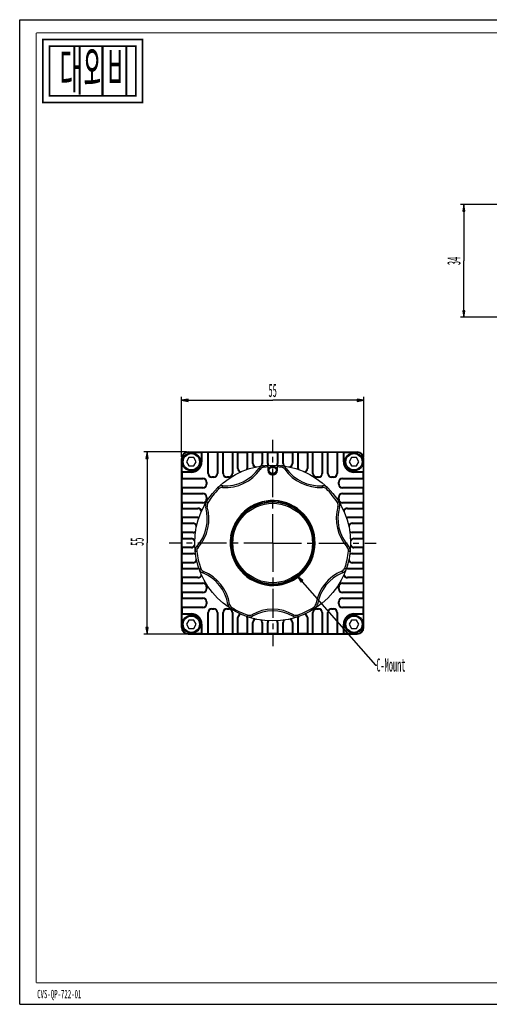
# Model space of a CAD drawing. Header units: millimetres. Extents: x 0 to 420, y 0 to 297.
# Tile 1 of 20: x 0 to 141, y 0 to 297. Entities that reach past the tile are written whole.
import ezdxf

# ---------------------------------------------------------------- set-up
doc = ezdxf.new("R2010")
doc.units = ezdxf.units.MM
doc.header["$LTSCALE"] = 23.1
doc.linetypes.add('CENTER', pattern=[0.6, 0.375, -0.075, 0.075, -0.075])
doc.linetypes.add('HIDDEN', pattern=[0.2, 0.1, -0.1])
doc.layers.get('0').update_dxf_attribs({"linetype": 'CONTINUOUS'})
doc.layers.add('02___PRT_ALL_AXES', color=7, linetype='CONTINUOUS')
doc.layers.add('DEFAULT_2', color=8, linetype='HIDDEN')
doc.styles.get("Standard").update_dxf_attribs({"font": 'txt', "width": 0.4})
doc.styles.add('TEXTSTYLE_3', font='txt', dxfattribs={"width": 0.5})
doc.dimstyles.new('DIMSTYLE_1', dxfattribs={"dimtxt": 4, "dimasz": 2, "dimexe": 1, "dimexo": 0.5, "dimgap": 1, "dimtad": 1, "dimdsep": 46, "dimtxsty": 'Standard', "dimblk": 'CLOSED', "dimblk1": 'CLOSED', "dimblk2": 'CLOSED', "dimcen": 0.09, "dimazin": 2, "dimtfac": 1, "dimtofl": 0, "dimtmove": 0, "dimatfit": 3, "dimldrblk": 'CLOSED', "dimfxl": 1, "dimtolj": 1, "dimarcsym": 0})
doc.dimstyles.get("Standard").update_dxf_attribs({"dimtxt": 2, "dimasz": 2, "dimexe": 1, "dimexo": 0.5, "dimtad": 1, "dimdsep": 46, "dimtxsty": 'Standard', "dimblk": 'CLOSED', "dimblk1": 'CLOSED', "dimblk2": 'CLOSED', "dimcen": 0.09, "dimazin": 2, "dimtp": 0.01, "dimtm": 0.01, "dimtfac": 1, "dimtofl": 0, "dimtmove": 0, "dimatfit": 3, "dimldrblk": 'CLOSED', "dimfxl": 1, "dimtolj": 1, "dimarcsym": 0})

# ---------------------------------------------------------------- blocks, each defined once
blk = doc.blocks.new('_CLOSED')
at = {"color": 0, "linetype": 'ByBlock'}
for p, q in [((0, 0), (-1, 0.1675)), ((-1, 0.1675), (-1, -0.1675)), ((-1, -0.1675), (0, 0)), ((-1, 0), (0, 0))]:
    blk.add_line(p, q, dxfattribs=at)
blk = doc.blocks.new('*D1')
at = {"color": 2, "linetype": 'Continuous', "transparency": 16777216}
for p, q in [((50.21, 166.65), (37.36, 166.65)), ((38.36, 166.65), (38.36, 139.15)), ((38.36, 111.65), (38.36, 139.15)), ((50.21, 111.65), (37.36, 111.65))]:
    blk.add_line(p, q, dxfattribs=at)
at = {"color": 2, "linetype": 'Continuous', "transparency": 16777216, "xscale": 2, "yscale": 2, "zscale": 2}
for p, rotation in [((38.36, 166.65), 90), ((38.36, 111.65), 270)]:
    blk.add_blockref('_CLOSED', p, dxfattribs=dict(at, rotation=rotation))
at = {"color": 2, "linetype": 'Continuous', "transparency": 16777216, "insert": (33.36, 139.53), "char_height": 4, "width": 3.2, "attachment_point": 2, "rotation": 90, "line_spacing_factor": 0.9}
blk.add_mtext('55', dxfattribs=at)
blk = doc.blocks.new('*D2')
at = {"color": 2, "linetype": 'Continuous', "transparency": 16777216}
for p, q in [((48.71, 165.15), (48.71, 183.19)), ((48.71, 182.19), (76.21, 182.19)), ((103.71, 182.19), (76.21, 182.19)), ((103.71, 165.15), (103.71, 183.19))]:
    blk.add_line(p, q, dxfattribs=at)
at = {"color": 2, "linetype": 'Continuous', "transparency": 16777216, "xscale": 2, "yscale": 2, "zscale": 2, "rotation": 180}
blk.add_blockref('_CLOSED', (48.71, 182.19), dxfattribs=at)
at = {"color": 2, "linetype": 'Continuous', "transparency": 16777216, "xscale": 2, "yscale": 2, "zscale": 2}
blk.add_blockref('_CLOSED', (103.71, 182.19), dxfattribs=at)
at = {"color": 2, "linetype": 'Continuous', "transparency": 16777216, "insert": (76.21, 187.19), "char_height": 4, "width": 3.2, "attachment_point": 2, "line_spacing_factor": 0.9}
blk.add_mtext('55', dxfattribs=at)
blk = doc.blocks.new('*D6')
at = {"color": 2, "linetype": 'Continuous', "transparency": 16777216}
for p, q in [((157.18, 241.23), (132.8, 241.23)), ((133.8, 241.23), (133.8, 224.23)), ((133.8, 207.23), (133.8, 224.23)), ((157.18, 207.23), (132.8, 207.23))]:
    blk.add_line(p, q, dxfattribs=at)
at = {"color": 2, "linetype": 'Continuous', "transparency": 16777216, "xscale": 2, "yscale": 2, "zscale": 2}
for p, rotation in [((133.8, 241.23), 90), ((133.8, 207.23), 270)]:
    blk.add_blockref('_CLOSED', p, dxfattribs=dict(at, rotation=rotation))
at = {"color": 2, "linetype": 'Continuous', "transparency": 16777216, "insert": (128.8, 224.23), "char_height": 4, "width": 3.2, "attachment_point": 2, "rotation": 90, "line_spacing_factor": 0.9}
blk.add_mtext('34', dxfattribs=at)

msp = doc.modelspace()

# ---------------------------------------------------------------- linework, layer by layer
at = {"color": 7, "linetype": 'Continuous'}
for p, q in [((0, 0), (0, 297)), ((0, 297), (420, 297)), ((50.71, 166.646), (101.71, 166.646)), ((50.71, 166.446), (54.71, 166.446)), ((54.71, 166.446), (54.91, 166.646)), ((54.71, 166.446), (54.71, 163.646)), ((54.91, 166.446), (54.81, 166.546)), ((54.91, 166.446), (54.91, 163.646)), ((56.66, 166.446), (54.91, 166.446)), ((56.86, 166.446), (56.66, 166.646)), ((56.76, 166.546), (56.66, 166.446)), ((56.66, 160.146), (56.66, 166.446)), ((56.86, 160.146), (56.86, 166.446)), ((59.46, 166.446), (56.86, 166.446)), ((59.46, 166.446), (59.66, 166.646)), ((59.46, 166.446), (59.46, 160.146)), ((59.66, 166.446), (59.56, 166.546)), ((59.66, 166.446), (59.66, 160.146)), ((61.16, 166.446), (59.66, 166.446)), ((61.36, 166.446), (61.16, 166.646)), ((61.26, 166.546), (61.16, 166.446)), ((61.16, 160.146), (61.16, 166.446)), ((61.36, 160.146), (61.36, 166.446)), ((63.96, 166.446), (61.36, 166.446)), ((63.96, 166.446), (64.16, 166.646)), ((63.96, 166.446), (63.96, 160.146)), ((64.16, 166.446), (64.06, 166.546)), ((64.16, 166.446), (64.16, 160.146)), ((65.66, 166.446), (64.16, 166.446)), ((65.86, 166.446), (65.66, 166.646)), ((65.76, 166.546), (65.66, 166.446)), ((65.66, 161.646), (65.66, 166.446)), ((65.86, 161.646), (65.86, 166.446)), ((65.86, 166.446), (68.46, 166.446)), ((68.46, 166.446), (68.66, 166.646)), ((68.46, 166.446), (68.46, 161.646)), ((68.66, 166.446), (68.56, 166.546)), ((68.66, 166.446), (68.66, 161.646)), ((70.16, 166.446), (68.66, 166.446)), ((70.36, 166.446), (70.16, 166.646)), ((70.26, 166.546), (70.16, 166.446)), ((70.16, 163.146), (70.16, 166.446)), ((70.36, 163.146), (70.36, 166.446)), ((70.36, 166.446), (72.96, 166.446)), ((72.96, 166.446), (73.16, 166.646)), ((72.96, 166.446), (72.96, 163.146)), ((73.16, 166.446), (73.06, 166.546)), ((73.16, 166.446), (73.16, 163.146)), ((74.66, 166.446), (73.16, 166.446)), ((74.86, 166.446), (74.66, 166.646)), ((74.76, 166.546), (74.66, 166.446)), ((74.66, 163.146), (74.66, 166.446)), ((74.86, 163.146), (74.86, 166.446)), ((74.86, 166.446), (77.56, 166.446)), ((77.56, 166.446), (77.76, 166.646)), ((77.56, 166.446), (77.56, 163.146)), ((77.76, 166.446), (77.66, 166.546)), ((77.76, 166.446), (77.76, 163.146)), ((79.26, 166.446), (77.76, 166.446)), ((79.46, 166.446), (79.26, 166.646)), ((79.36, 166.546), (79.26, 166.446)), ((79.26, 163.146), (79.26, 166.446)), ((79.46, 163.146), (79.46, 166.446)), ((79.46, 166.446), (82.06, 166.446)), ((82.06, 166.446), (82.26, 166.646)), ((82.06, 166.446), (82.06, 163.146)), ((82.26, 166.446), (82.16, 166.546)), ((82.26, 166.446), (82.26, 163.146)), ((83.76, 166.446), (82.26, 166.446)), ((83.96, 166.446), (83.76, 166.646)), ((83.86, 166.546), (83.76, 166.446)), ((83.76, 161.646), (83.76, 166.446)), ((83.96, 161.646), (83.96, 166.446)), ((83.96, 166.446), (86.56, 166.446)), ((86.56, 166.446), (86.76, 166.646)), ((86.56, 166.446), (86.56, 161.646)), ((86.76, 166.446), (86.66, 166.546)), ((86.76, 166.446), (86.76, 161.646)), ((88.26, 166.446), (86.76, 166.446)), ((88.46, 166.446), (88.26, 166.646)), ((88.36, 166.546), (88.26, 166.446)), ((88.26, 160.146), (88.26, 166.446)), ((88.46, 160.146), (88.46, 166.446)), ((91.06, 166.446), (88.46, 166.446)), ((91.06, 166.446), (91.26, 166.646)), ((91.06, 166.446), (91.06, 160.146)), ((91.26, 166.446), (91.16, 166.546)), ((91.26, 166.446), (91.26, 160.146)), ((92.76, 166.446), (91.26, 166.446)), ((92.96, 166.446), (92.76, 166.646)), ((92.86, 166.546), (92.76, 166.446)), ((92.76, 160.146), (92.76, 166.446)), ((92.96, 160.146), (92.96, 166.446)), ((95.56, 166.446), (92.96, 166.446)), ((95.56, 166.446), (95.76, 166.646)), ((95.56, 166.446), (95.56, 160.146)), ((95.76, 166.446), (95.66, 166.546)), ((95.76, 166.446), (95.76, 160.146)), ((97.51, 166.446), (95.76, 166.446)), ((97.71, 166.446), (97.51, 166.646)), ((97.61, 166.546), (97.51, 166.446)), ((97.51, 163.646), (97.51, 166.446)), ((97.71, 163.646), (97.71, 166.446)), ((97.71, 166.446), (101.71, 166.446)), ((48.71, 113.646), (48.71, 164.646)), ((48.91, 160.646), (48.91, 164.646)), ((103.51, 164.646), (103.51, 160.646)), ((103.71, 113.646), (103.71, 164.646)), ((48.71, 160.446), (48.91, 160.646)), ((48.81, 160.546), (48.91, 160.446)), ((51.71, 160.646), (48.91, 160.646)), ((48.91, 160.446), (48.91, 158.696)), ((51.71, 160.446), (48.91, 160.446)), ((74.71, 162.598), (74.71, 161.146)), ((76.56, 161.946), (75.86, 161.946)), ((76.368, 162.146), (76.052, 162.146)), ((77.71, 161.146), (77.71, 162.598)), ((103.51, 160.646), (100.71, 160.646)), ((103.51, 160.446), (100.71, 160.446)), ((103.51, 160.646), (103.71, 160.446)), ((103.51, 160.446), (103.61, 160.546)), ((103.51, 158.696), (103.51, 160.446)), ((48.91, 158.496), (48.71, 158.696)), ((48.91, 158.696), (48.81, 158.596)), ((48.91, 158.696), (55.21, 158.696)), ((48.91, 155.896), (48.91, 158.496)), ((48.91, 158.496), (55.21, 158.496)), ((56.21, 157.496), (56.21, 156.896)), ((56.41, 157.496), (56.41, 156.896)), ((58.46, 159.146), (57.86, 159.146)), ((58.46, 158.946), (57.86, 158.946)), ((62.96, 159.146), (62.36, 159.146)), ((62.96, 158.946), (62.36, 158.946)), ((90.06, 159.146), (89.46, 159.146)), ((90.06, 158.946), (89.46, 158.946)), ((94.56, 159.146), (93.96, 159.146)), ((94.56, 158.946), (93.96, 158.946)), ((96.01, 156.896), (96.01, 157.496)), ((96.21, 156.896), (96.21, 157.496)), ((97.21, 158.696), (103.51, 158.696)), ((97.21, 158.496), (103.51, 158.496)), ((103.51, 158.496), (103.71, 158.696)), ((103.61, 158.596), (103.51, 158.696)), ((103.51, 158.496), (103.51, 155.896)), ((48.71, 155.696), (48.91, 155.896)), ((48.81, 155.796), (48.91, 155.696)), ((55.21, 155.896), (48.91, 155.896)), ((48.91, 155.696), (48.91, 154.196)), ((55.21, 155.696), (48.91, 155.696)), ((103.51, 155.896), (97.21, 155.896)), ((103.51, 155.696), (97.21, 155.696)), ((103.51, 155.896), (103.71, 155.696)), ((103.51, 155.696), (103.61, 155.796)), ((103.51, 154.196), (103.51, 155.696)), ((48.91, 153.996), (48.71, 154.196)), ((48.91, 154.196), (48.81, 154.096)), ((48.91, 154.196), (55.21, 154.196)), ((48.91, 151.396), (48.91, 153.996)), ((48.91, 153.996), (55.21, 153.996)), ((56.21, 152.996), (56.21, 152.396)), ((56.41, 152.996), (56.41, 152.396)), ((96.01, 152.396), (96.01, 152.996)), ((96.21, 152.396), (96.21, 152.996)), ((97.21, 154.196), (103.51, 154.196)), ((97.21, 153.996), (103.51, 153.996)), ((103.51, 153.996), (103.71, 154.196)), ((103.61, 154.096), (103.51, 154.196)), ((103.51, 153.996), (103.51, 151.396)), ((48.71, 151.196), (48.91, 151.396)), ((48.91, 149.496), (48.71, 149.696)), ((48.81, 151.296), (48.91, 151.196)), ((48.91, 149.696), (48.81, 149.596)), ((55.21, 151.396), (48.91, 151.396)), ((48.91, 151.196), (48.91, 149.696)), ((55.21, 151.196), (48.91, 151.196)), ((48.91, 149.696), (53.71, 149.696)), ((48.91, 146.896), (48.91, 149.496)), ((48.91, 149.496), (53.71, 149.496)), ((76.598, 151.465), (76.585, 151.465)), ((76.667, 151.457), (76.647, 151.459)), ((76.667, 151.463), (76.648, 151.464)), ((78.452, 151.274), (78.406, 151.279)), ((78.453, 151.278), (78.407, 151.286)), ((78.97, 151.145), (78.881, 151.168)), ((78.933, 151.182), (78.886, 151.192)), ((78.976, 151.173), (78.933, 151.182)), ((103.51, 151.396), (97.21, 151.396)), ((103.51, 151.196), (97.21, 151.196)), ((98.71, 149.696), (103.51, 149.696)), ((98.71, 149.496), (103.51, 149.496)), ((103.51, 151.396), (103.71, 151.196)), ((103.51, 151.196), (103.61, 151.296)), ((103.51, 149.696), (103.51, 151.196)), ((103.51, 149.496), (103.71, 149.696)), ((103.61, 149.596), (103.51, 149.696)), ((103.51, 149.496), (103.51, 146.896)), ((48.71, 146.696), (48.91, 146.896)), ((48.81, 146.796), (48.91, 146.696)), ((53.71, 146.896), (48.91, 146.896)), ((48.91, 146.696), (48.91, 145.196)), ((53.71, 146.696), (48.91, 146.696)), ((103.51, 146.896), (98.71, 146.896)), ((103.51, 146.696), (98.71, 146.696)), ((103.51, 146.896), (103.71, 146.696)), ((103.51, 146.696), (103.61, 146.796)), ((103.51, 145.196), (103.51, 146.696)), ((48.91, 144.996), (48.71, 145.196)), ((48.91, 145.196), (48.81, 145.096)), ((48.91, 145.196), (52.21, 145.196)), ((48.91, 142.396), (48.91, 144.996)), ((48.91, 144.996), (52.21, 144.996)), ((100.21, 145.196), (103.51, 145.196)), ((100.21, 144.996), (103.51, 144.996)), ((103.51, 144.996), (103.71, 145.196)), ((103.61, 145.096), (103.51, 145.196)), ((103.51, 144.996), (103.51, 142.396)), ((48.71, 142.196), (48.91, 142.396)), ((48.91, 140.396), (48.71, 140.596)), ((48.81, 142.296), (48.91, 142.196)), ((48.91, 140.596), (48.81, 140.496)), ((52.21, 142.396), (48.91, 142.396)), ((48.91, 142.196), (48.91, 140.596)), ((52.21, 142.196), (48.91, 142.196)), ((48.91, 140.596), (51.71, 140.596)), ((48.91, 137.896), (48.91, 140.396)), ((48.91, 140.396), (51.71, 140.396)), ((103.51, 142.396), (100.21, 142.396)), ((103.51, 142.196), (100.21, 142.196)), ((100.71, 140.596), (103.51, 140.596)), ((100.71, 140.396), (103.51, 140.396)), ((103.51, 142.396), (103.71, 142.196)), ((103.51, 142.196), (103.61, 142.296)), ((103.51, 140.596), (103.51, 142.196)), ((103.51, 140.396), (103.71, 140.596)), ((103.61, 140.496), (103.51, 140.596)), ((103.51, 140.396), (103.51, 137.896)), ((48.71, 137.696), (48.91, 137.896)), ((48.81, 137.796), (48.91, 137.696)), ((51.71, 137.896), (48.91, 137.896)), ((48.91, 137.696), (48.91, 136.096)), ((51.71, 137.696), (48.91, 137.696)), ((103.51, 137.896), (100.71, 137.896)), ((103.51, 137.696), (100.71, 137.696)), ((103.51, 137.896), (103.71, 137.696)), ((103.51, 137.696), (103.61, 137.796)), ((103.51, 136.096), (103.51, 137.696)), ((48.91, 135.896), (48.71, 136.096)), ((48.91, 136.096), (48.81, 135.996)), ((48.91, 136.096), (52.21, 136.096)), ((48.91, 133.296), (48.91, 135.896)), ((48.91, 135.896), (52.21, 135.896)), ((100.21, 136.096), (103.51, 136.096)), ((100.21, 135.896), (103.51, 135.896)), ((103.61, 135.996), (103.51, 136.096)), ((103.51, 135.896), (103.71, 136.096)), ((103.51, 135.896), (103.51, 133.296)), ((48.71, 133.096), (48.91, 133.296)), ((48.91, 131.396), (48.71, 131.596)), ((48.81, 133.196), (48.91, 133.096)), ((48.91, 131.596), (48.81, 131.496)), ((52.21, 133.296), (48.91, 133.296)), ((48.91, 133.096), (48.91, 131.596)), ((52.21, 133.096), (48.91, 133.096)), ((48.91, 131.596), (53.71, 131.596)), ((48.91, 128.796), (48.91, 131.396)), ((48.91, 131.396), (53.71, 131.396)), ((98.71, 131.596), (103.51, 131.596)), ((98.71, 131.396), (103.51, 131.396)), ((103.51, 133.296), (100.21, 133.296)), ((103.51, 133.096), (100.21, 133.096)), ((103.51, 133.296), (103.71, 133.096)), ((103.51, 133.096), (103.61, 133.196)), ((103.51, 131.596), (103.51, 133.096)), ((103.61, 131.496), (103.51, 131.596)), ((103.51, 131.396), (103.71, 131.596)), ((103.51, 131.396), (103.51, 128.796)), ((48.71, 128.596), (48.91, 128.796)), ((48.81, 128.696), (48.91, 128.596)), ((53.71, 128.796), (48.91, 128.796)), ((48.91, 128.596), (48.91, 127.096)), ((53.71, 128.596), (48.91, 128.596)), ((71.115, 127.733), (71.126, 127.727)), ((71.115, 127.732), (71.126, 127.727)), ((103.51, 128.796), (98.71, 128.796)), ((103.51, 128.596), (98.71, 128.596)), ((103.51, 128.796), (103.71, 128.596)), ((103.51, 128.596), (103.61, 128.696)), ((103.51, 127.096), (103.51, 128.596)), ((48.91, 126.896), (48.71, 127.096)), ((48.91, 127.096), (48.81, 126.996)), ((48.91, 127.096), (55.21, 127.096)), ((48.91, 124.296), (48.91, 126.896)), ((48.91, 126.896), (55.21, 126.896)), ((56.21, 125.896), (56.21, 125.296)), ((56.41, 125.896), (56.41, 125.296)), ((79.019, 127.158), (79.061, 127.166)), ((79.021, 127.15), (79.062, 127.159)), ((79.428, 127.253), (79.475, 127.266)), ((79.431, 127.245), (79.477, 127.256)), ((79.542, 127.285), (79.566, 127.292)), ((79.545, 127.274), (79.57, 127.28)), ((96.01, 125.296), (96.01, 125.896)), ((96.21, 125.296), (96.21, 125.896)), ((97.21, 127.096), (103.51, 127.096)), ((97.21, 126.896), (103.51, 126.896)), ((103.61, 126.996), (103.51, 127.096)), ((103.51, 126.896), (103.71, 127.096)), ((103.51, 126.896), (103.51, 124.296)), ((48.71, 124.096), (48.91, 124.296)), ((48.91, 122.396), (48.71, 122.596)), ((48.81, 124.196), (48.91, 124.096)), ((48.91, 122.596), (48.81, 122.496)), ((55.21, 124.296), (48.91, 124.296)), ((48.91, 124.096), (48.91, 122.596)), ((55.21, 124.096), (48.91, 124.096)), ((48.91, 122.596), (55.21, 122.596)), ((48.91, 119.796), (48.91, 122.396)), ((48.91, 122.396), (55.21, 122.396)), ((103.51, 124.296), (97.21, 124.296)), ((103.51, 124.096), (97.21, 124.096)), ((97.21, 122.596), (103.51, 122.596)), ((97.21, 122.396), (103.51, 122.396)), ((103.51, 124.296), (103.71, 124.096)), ((103.51, 124.096), (103.61, 124.196)), ((103.51, 122.596), (103.51, 124.096)), ((103.61, 122.496), (103.51, 122.596)), ((103.51, 122.396), (103.71, 122.596)), ((103.51, 122.396), (103.51, 119.796)), ((48.71, 119.596), (48.91, 119.796)), ((48.81, 119.696), (48.91, 119.596)), ((55.21, 119.796), (48.91, 119.796)), ((48.91, 119.596), (48.91, 117.846)), ((55.21, 119.596), (48.91, 119.596)), ((56.21, 121.396), (56.21, 120.796)), ((56.41, 121.396), (56.41, 120.796)), ((57.86, 119.346), (58.46, 119.346)), ((57.86, 119.146), (58.46, 119.146)), ((62.36, 119.346), (62.96, 119.346)), ((62.36, 119.146), (62.96, 119.146)), ((89.46, 119.346), (90.06, 119.346)), ((89.46, 119.146), (90.06, 119.146)), ((93.96, 119.346), (94.56, 119.346)), ((93.96, 119.146), (94.56, 119.146)), ((96.01, 120.796), (96.01, 121.396)), ((96.21, 120.796), (96.21, 121.396)), ((103.51, 119.796), (97.21, 119.796)), ((103.51, 119.596), (97.21, 119.596)), ((103.51, 119.796), (103.71, 119.596)), ((103.51, 119.596), (103.61, 119.696)), ((103.51, 117.846), (103.51, 119.596)), ((48.91, 117.646), (48.71, 117.846)), ((48.91, 117.846), (48.81, 117.746)), ((48.91, 117.846), (51.71, 117.846)), ((48.91, 113.646), (48.91, 117.646)), ((48.91, 117.646), (51.71, 117.646)), ((56.66, 111.846), (56.66, 118.146)), ((56.86, 111.846), (56.86, 118.146)), ((59.46, 118.146), (59.46, 111.846)), ((59.66, 118.146), (59.66, 111.846)), ((61.16, 111.846), (61.16, 118.146)), ((61.36, 111.846), (61.36, 118.146)), ((63.96, 118.146), (63.96, 111.846)), ((64.16, 118.146), (64.16, 111.846)), ((65.66, 111.846), (65.66, 116.646)), ((65.86, 111.846), (65.86, 116.646)), ((68.46, 116.646), (68.46, 111.846)), ((68.66, 116.646), (68.66, 111.846)), ((83.76, 111.846), (83.76, 116.646)), ((83.96, 111.846), (83.96, 116.646)), ((86.56, 116.646), (86.56, 111.846)), ((86.76, 116.646), (86.76, 111.846)), ((88.26, 111.846), (88.26, 118.146)), ((88.46, 111.846), (88.46, 118.146)), ((91.06, 118.146), (91.06, 111.846)), ((91.26, 118.146), (91.26, 111.846)), ((92.76, 111.846), (92.76, 118.146)), ((92.96, 111.846), (92.96, 118.146)), ((95.56, 118.146), (95.56, 111.846)), ((95.76, 118.146), (95.76, 111.846)), ((100.71, 117.846), (103.51, 117.846)), ((100.71, 117.646), (103.51, 117.646)), ((103.61, 117.746), (103.51, 117.846)), ((103.51, 117.646), (103.71, 117.846)), ((103.51, 117.646), (103.51, 113.646)), ((54.71, 114.646), (54.71, 111.846)), ((54.91, 114.646), (54.91, 111.846)), ((70.16, 111.846), (70.16, 115.146)), ((70.36, 111.846), (70.36, 115.146)), ((72.96, 115.146), (72.96, 111.846)), ((73.16, 115.146), (73.16, 111.846)), ((74.66, 111.846), (74.66, 115.146)), ((74.86, 111.846), (74.86, 115.146)), ((77.56, 115.146), (77.56, 111.846)), ((77.76, 115.146), (77.76, 111.846)), ((79.26, 111.846), (79.26, 115.146)), ((79.46, 111.846), (79.46, 115.146)), ((82.06, 115.146), (82.06, 111.846)), ((82.26, 115.146), (82.26, 111.846)), ((97.51, 111.846), (97.51, 114.646)), ((97.71, 111.846), (97.71, 114.646)), ((54.71, 111.846), (50.71, 111.846)), ((50.71, 111.646), (101.71, 111.646)), ((54.91, 111.646), (54.71, 111.846)), ((54.81, 111.746), (54.91, 111.846)), ((54.91, 111.846), (56.66, 111.846)), ((56.76, 111.746), (56.66, 111.846)), ((56.86, 111.846), (56.66, 111.646)), ((56.86, 111.846), (59.46, 111.846)), ((59.66, 111.646), (59.46, 111.846)), ((59.56, 111.746), (59.66, 111.846)), ((59.66, 111.846), (61.16, 111.846)), ((61.26, 111.746), (61.16, 111.846)), ((61.36, 111.846), (61.16, 111.646)), ((61.36, 111.846), (63.96, 111.846)), ((64.16, 111.646), (63.96, 111.846)), ((64.06, 111.746), (64.16, 111.846)), ((64.16, 111.846), (65.66, 111.846)), ((65.76, 111.746), (65.66, 111.846)), ((65.86, 111.846), (65.66, 111.646)), ((68.46, 111.846), (65.86, 111.846)), ((68.66, 111.646), (68.46, 111.846)), ((68.56, 111.746), (68.66, 111.846)), ((68.66, 111.846), (70.16, 111.846)), ((70.26, 111.746), (70.16, 111.846)), ((70.36, 111.846), (70.16, 111.646)), ((72.96, 111.846), (70.36, 111.846)), ((73.16, 111.646), (72.96, 111.846)), ((73.06, 111.746), (73.16, 111.846)), ((73.16, 111.846), (74.66, 111.846)), ((74.76, 111.746), (74.66, 111.846)), ((74.86, 111.846), (74.66, 111.646)), ((77.56, 111.846), (74.86, 111.846)), ((77.76, 111.646), (77.56, 111.846)), ((77.66, 111.746), (77.76, 111.846)), ((77.76, 111.846), (79.26, 111.846)), ((79.36, 111.746), (79.26, 111.846)), ((79.46, 111.846), (79.26, 111.646)), ((82.06, 111.846), (79.46, 111.846)), ((82.26, 111.646), (82.06, 111.846)), ((82.16, 111.746), (82.26, 111.846)), ((82.26, 111.846), (83.76, 111.846)), ((83.86, 111.746), (83.76, 111.846)), ((83.96, 111.846), (83.76, 111.646)), ((86.56, 111.846), (83.96, 111.846)), ((86.76, 111.646), (86.56, 111.846)), ((86.66, 111.746), (86.76, 111.846)), ((86.76, 111.846), (88.26, 111.846)), ((88.36, 111.746), (88.26, 111.846)), ((88.46, 111.846), (88.26, 111.646)), ((88.46, 111.846), (91.06, 111.846)), ((91.26, 111.646), (91.06, 111.846)), ((91.16, 111.746), (91.26, 111.846)), ((91.26, 111.846), (92.76, 111.846)), ((92.86, 111.746), (92.76, 111.846)), ((92.96, 111.846), (92.76, 111.646)), ((92.96, 111.846), (95.56, 111.846)), ((95.76, 111.646), (95.56, 111.846)), ((95.66, 111.746), (95.76, 111.846)), ((95.76, 111.846), (97.51, 111.846)), ((97.61, 111.746), (97.51, 111.846)), ((97.71, 111.846), (97.51, 111.646)), ((101.71, 111.846), (97.71, 111.846)), ((0, 0), (420, 0))]:
    msp.add_line(p, q, dxfattribs=at)
at = {"color": 9, "linetype": 'Continuous'}
for p, q in [((50.71, 166.646), (50.71, 166.446)), ((101.71, 166.646), (101.71, 166.446)), ((48.71, 164.646), (48.91, 164.646)), ((54.91, 163.646), (54.71, 163.646)), ((97.51, 163.646), (97.71, 163.646)), ((103.71, 164.646), (103.51, 164.646)), ((51.71, 160.446), (51.71, 160.646)), ((65.66, 161.646), (65.86, 161.646)), ((68.66, 161.646), (68.46, 161.646)), ((70.16, 163.146), (70.36, 163.146)), ((72.47, 161.363), (72.062, 161.651)), ((73.16, 163.146), (72.96, 163.146)), ((73.521, 161.988), (73.462, 162.485)), ((74.66, 163.146), (74.86, 163.146)), ((75.86, 161.946), (75.86, 162.104)), ((76.56, 161.946), (76.56, 162.104)), ((77.76, 163.146), (77.56, 163.146)), ((78.82, 161.997), (78.876, 162.494)), ((79.26, 163.146), (79.46, 163.146)), ((79.872, 161.376), (80.28, 161.666)), ((82.26, 163.146), (82.06, 163.146)), ((83.76, 161.646), (83.96, 161.646)), ((86.76, 161.646), (86.56, 161.646)), ((100.71, 160.446), (100.71, 160.646)), ((55.21, 158.696), (55.21, 158.496)), ((56.41, 157.496), (56.21, 157.496)), ((56.66, 160.146), (56.86, 160.146)), ((57.86, 158.946), (57.86, 159.146)), ((58.46, 158.946), (58.46, 159.146)), ((59.66, 160.146), (59.46, 160.146)), ((61.16, 160.146), (61.36, 160.146)), ((62.36, 158.946), (62.36, 159.146)), ((62.96, 158.946), (62.96, 159.146)), ((64.16, 160.146), (63.96, 160.146)), ((88.26, 160.146), (88.46, 160.146)), ((89.46, 158.946), (89.46, 159.146)), ((90.06, 158.946), (90.06, 159.146)), ((91.26, 160.146), (91.06, 160.146)), ((92.76, 160.146), (92.96, 160.146)), ((93.96, 158.946), (93.96, 159.146)), ((94.56, 158.946), (94.56, 159.146)), ((95.76, 160.146), (95.56, 160.146)), ((96.01, 157.496), (96.21, 157.496)), ((97.21, 158.696), (97.21, 158.496)), ((55.21, 155.696), (55.21, 155.896)), ((56.41, 156.896), (56.21, 156.896)), ((59.979, 155.442), (59.626, 155.796)), ((61.121, 155.877), (61.149, 156.376)), ((91.24, 155.929), (91.21, 156.428)), ((92.384, 155.498), (92.735, 155.854)), ((96.01, 156.896), (96.21, 156.896)), ((97.21, 155.696), (97.21, 155.896)), ((55.21, 154.196), (55.21, 153.996)), ((56.41, 152.996), (56.21, 152.996)), ((56.41, 152.396), (56.21, 152.396)), ((56.681, 151.295), (56.256, 151.559)), ((95.697, 151.363), (96.12, 151.629)), ((96.01, 152.996), (96.21, 152.996)), ((96.01, 152.396), (96.21, 152.396)), ((97.21, 154.196), (97.21, 153.996)), ((53.71, 149.696), (53.71, 149.496)), ((55.21, 151.196), (55.21, 151.396)), ((56.514, 150.084), (56.034, 149.945)), ((95.868, 150.153), (96.348, 150.015)), ((97.21, 151.196), (97.21, 151.396)), ((98.71, 149.696), (98.71, 149.496)), ((53.71, 146.696), (53.71, 146.896)), ((98.71, 146.696), (98.71, 146.896)), ((52.21, 145.196), (52.21, 144.996)), ((100.21, 145.196), (100.21, 144.996)), ((51.71, 140.596), (51.71, 140.396)), ((52.21, 142.196), (52.21, 142.396)), ((100.21, 142.196), (100.21, 142.396)), ((100.71, 140.596), (100.71, 140.396)), ((51.71, 137.696), (51.71, 137.896)), ((53.348, 136.628), (52.851, 136.573)), ((53.721, 137.792), (53.348, 138.125)), ((98.703, 137.87), (99.075, 138.205)), ((99.08, 136.708), (99.578, 136.655)), ((100.71, 137.696), (100.71, 137.896)), ((52.21, 136.096), (52.21, 135.896)), ((100.21, 136.096), (100.21, 135.896)), ((52.21, 133.096), (52.21, 133.296)), ((53.71, 131.596), (53.71, 131.396)), ((54.531, 131.463), (54.06, 131.296)), ((97.915, 131.539), (98.387, 131.373)), ((98.71, 131.596), (98.71, 131.396)), ((100.21, 133.096), (100.21, 133.296)), ((53.71, 128.596), (53.71, 128.796)), ((55.373, 130.577), (55.183, 130.115)), ((97.076, 130.65), (97.268, 130.188)), ((98.71, 128.596), (98.71, 128.796)), ((55.21, 127.096), (55.21, 126.896)), ((56.41, 125.896), (56.21, 125.896)), ((56.41, 125.296), (56.21, 125.296)), ((96.01, 125.896), (96.21, 125.896)), ((96.01, 125.296), (96.21, 125.296)), ((97.21, 127.096), (97.21, 126.896)), ((55.21, 124.096), (55.21, 124.296)), ((55.21, 122.596), (55.21, 122.396)), ((97.21, 124.096), (97.21, 124.296)), ((97.21, 122.596), (97.21, 122.396)), ((55.21, 119.596), (55.21, 119.796)), ((56.41, 121.396), (56.21, 121.396)), ((56.41, 120.796), (56.21, 120.796)), ((57.86, 119.346), (57.86, 119.146)), ((58.46, 119.346), (58.46, 119.146)), ((62.36, 119.346), (62.36, 119.146)), ((63.238, 120.726), (62.745, 120.642)), ((62.96, 119.346), (62.96, 119.146)), ((63.915, 119.708), (63.648, 119.285)), ((88.573, 119.751), (88.842, 119.329)), ((89.246, 120.771), (89.74, 120.689)), ((89.46, 119.346), (89.46, 119.146)), ((90.06, 119.346), (90.06, 119.146)), ((93.96, 119.346), (93.96, 119.146)), ((94.56, 119.346), (94.56, 119.146)), ((96.01, 121.396), (96.21, 121.396)), ((96.01, 120.796), (96.21, 120.796)), ((97.21, 119.596), (97.21, 119.796)), ((51.71, 117.846), (51.71, 117.646)), ((56.66, 118.146), (56.86, 118.146)), ((59.66, 118.146), (59.46, 118.146)), ((61.16, 118.146), (61.36, 118.146)), ((64.16, 118.146), (63.96, 118.146)), ((65.66, 116.646), (65.86, 116.646)), ((68.66, 116.646), (68.46, 116.646)), ((68.689, 117.41), (68.526, 116.938)), ((69.907, 117.516), (70.15, 117.079)), ((82.513, 117.516), (82.27, 117.079)), ((83.73, 117.41), (83.894, 116.938)), ((83.76, 116.646), (83.96, 116.646)), ((86.76, 116.646), (86.56, 116.646)), ((88.26, 118.146), (88.46, 118.146)), ((91.26, 118.146), (91.06, 118.146)), ((92.76, 118.146), (92.96, 118.146)), ((95.76, 118.146), (95.56, 118.146)), ((100.71, 117.846), (100.71, 117.646)), ((48.71, 113.646), (48.91, 113.646)), ((54.91, 114.646), (54.71, 114.646)), ((70.16, 115.146), (70.36, 115.146)), ((73.16, 115.146), (72.96, 115.146)), ((74.66, 115.146), (74.86, 115.146)), ((77.76, 115.146), (77.56, 115.146)), ((79.26, 115.146), (79.46, 115.146)), ((82.26, 115.146), (82.06, 115.146)), ((97.51, 114.646), (97.71, 114.646)), ((103.71, 113.646), (103.51, 113.646)), ((50.71, 111.646), (50.71, 111.846)), ((101.71, 111.646), (101.71, 111.846))]:
    msp.add_line(p, q, dxfattribs=at)
at = {"color": 7, "linetype": 'Continuous'}
for points, const_width in [([(5, 6.5), (5, 293)], 0.3), ([(5, 293), (415, 293)], 0.3), ([(37.258, 291.006), (6.759, 291.006)], 0.5), ([(7.009, 291.206), (7.008, 271.756)], 0.5), ([(37.008, 271.76), (37.008, 291.256)], 0.5), ([(8.763, 289.009), (35.256, 289.006)], 0.5), ([(9.008, 273.756), (9.013, 289.256)], 0.5), ([(35.009, 273.758), (35.006, 289.255)], 0.5), ([(8.761, 274.006), (35.258, 274.006)], 0.5), ([(6.773, 272.005), (37.257, 272.005)], 0.5), ([(415, 6.5), (5, 6.5)], 0.3)]:
    msp.add_lwpolyline(points, dxfattribs=dict(at, const_width=const_width))
msp.add_lwpolyline([(76.598, 151.464), (76.587, 151.465), (76.585, 151.465)], dxfattribs=at)
for centre, radius in [((51.71, 163.646), 2.75), ((100.71, 163.646), 2.75), ((51.71, 163.646), 2.45), ((100.71, 163.646), 2.45), ((76.21, 139.146), 23.5), ((76.21, 139.146), 12), ((51.71, 114.646), 2.75), ((51.71, 114.646), 2.45), ((100.71, 114.646), 2.75), ((100.71, 114.646), 2.45)]:
    msp.add_circle(centre, radius, dxfattribs=at)
for centre, radius, start, end in [((50.71, 164.646), 2, 90, 180), ((50.71, 164.646), 1.8, 90, 180), ((101.71, 164.646), 2, 0, 90), ((101.71, 164.646), 1.8, 0, 90), ((51.71, 163.646), 3.2, 270, 360), ((51.71, 163.646), 3, 270, 360), ((100.71, 163.646), 3.2, 180, 270), ((100.71, 163.646), 3, 180, 270), ((61.847, 168.856), 13, 266.79863, 324.80137), ((61.847, 168.856), 12.5, 266.79863, 324.80137), ((66.86, 161.646), 1.2, 180, 253.11161), ((66.86, 161.646), 1, 180, 267.82329), ((67.46, 161.646), 1, 336.40777, 360), ((67.46, 161.646), 1.2, 344.86329, 360), ((71.36, 163.146), 1.2, 180, 250.75281), ((71.36, 163.146), 1, 180, 270), ((73.696, 160.498), 2, 96.7145, 144.80137), ((73.696, 160.498), 1.5, 96.7145, 144.80137), ((71.96, 163.146), 1, 301.57394, 360), ((71.96, 163.146), 1.2, 319.61797, 360), ((76.21, 139.146), 23, 93.73934, 96.7145), ((75.86, 163.146), 1.2, 180, 207.17116), ((76.21, 161.146), 1.5, 180, 360), ((75.86, 163.146), 1, 180, 212.77463), ((75.86, 163.146), 1.2, 258.07337, 270), ((76.56, 163.146), 1.2, 270, 281.92676), ((76.56, 163.146), 1, 327.22529, 360), ((76.56, 163.146), 1.2, 332.82869, 360), ((76.21, 139.146), 23, 83.4855, 86.26066), ((78.649, 160.507), 1.5, 35.39863, 83.4855), ((78.649, 160.507), 2, 35.39863, 83.4855), ((80.46, 163.146), 1.2, 180, 220.61154), ((80.46, 163.146), 1, 180, 238.79442), ((90.469, 168.906), 13, 215.39863, 273.40137), ((90.469, 168.906), 12.5, 215.39863, 273.40137), ((81.06, 163.146), 1, 270, 360), ((81.06, 163.146), 1.2, 289.55916, 360), ((84.96, 161.646), 1.2, 180, 195.06361), ((84.96, 161.646), 1, 180, 203.42188), ((85.56, 161.646), 1, 271.87096, 360), ((85.56, 161.646), 1.2, 286.77166, 360), ((55.21, 157.496), 1.2, 0, 90), ((55.21, 157.496), 1, 0, 90), ((57.86, 160.146), 1.2, 180, 270), ((57.86, 160.146), 1, 180, 270), ((58.46, 160.146), 1.2, 270, 360), ((58.46, 160.146), 1, 270, 360), ((62.36, 160.146), 1.2, 180, 270), ((62.36, 160.146), 1, 180, 270), ((62.96, 160.146), 1.2, 270, 360), ((62.96, 160.146), 1, 270, 360), ((89.46, 160.146), 1.2, 180, 270), ((89.46, 160.146), 1, 180, 270), ((90.06, 160.146), 1.2, 270, 360), ((90.06, 160.146), 1, 270, 360), ((93.96, 160.146), 1.2, 180, 270), ((93.96, 160.146), 1, 180, 270), ((94.56, 160.146), 1.2, 270, 360), ((94.56, 160.146), 1, 270, 360), ((97.21, 157.496), 1.2, 90, 180), ((97.21, 157.496), 1, 90, 180), ((55.21, 156.896), 1.2, 270, 360), ((55.21, 156.896), 1, 270, 360), ((76.21, 139.146), 23, 134.8855, 148.1145), ((61.038, 154.379), 2, 86.79863, 134.8855), ((61.038, 154.379), 1.5, 86.79863, 134.8855), ((91.329, 154.432), 2, 45.3145, 93.40137), ((91.329, 154.432), 1.5, 45.3145, 93.40137), ((76.21, 139.146), 23, 32.0855, 45.3145), ((97.21, 156.896), 1.2, 180, 270), ((97.21, 156.896), 1, 180, 270), ((55.21, 152.996), 1.2, 0, 90), ((55.21, 152.996), 1, 0, 90), ((55.21, 152.396), 1.2, 270, 360), ((55.21, 152.396), 1, 270, 360), ((57.954, 150.503), 2, 148.1145, 196.20137), ((76.21, 139.146), 12.8, 177.79492, 170.20508), ((76.21, 139.146), 12.35, 110.26073, 104.32051), ((97.21, 152.996), 1.2, 90, 180), ((97.21, 152.396), 1.2, 180, 270), ((94.426, 150.566), 2, 343.99863, 32.0855), ((97.21, 152.996), 1, 90, 180), ((97.21, 152.396), 1, 180, 270), ((44.03, 146.457), 12.5, 318.19863, 16.20137), ((53.71, 148.496), 1.2, 18.85884, 90), ((53.71, 148.496), 1, 5.19395, 90), ((44.03, 146.457), 13, 318.19863, 16.20137), ((57.954, 150.503), 1.5, 148.1145, 196.20137), ((76.21, 139.146), 12.3, 279.18364, 278.4228), ((76.28, 139.191), 12.277, 104.70492, 106.44175), ((76.29, 139.158), 12.311, 90.37159, 104.70786), ((76.29, 139.151), 12.318, 88.7052, 90.37507), ((76.291, 139.158), 12.311, 88.3384, 88.56763), ((76.288, 139.123), 12.346, 80.19898, 88.24218), ((76.29, 139.142), 12.327, 77.84258, 79.89547), ((76.282, 139.105), 12.365, 71.74706, 77.41564), ((108.364, 146.569), 13, 163.99863, 222.00137), ((94.426, 150.566), 1.5, 343.99863, 32.0855), ((108.364, 146.569), 12.5, 163.99863, 222.00137), ((98.71, 148.496), 1.2, 90, 161.60654), ((98.71, 148.496), 1, 90, 177.58104), ((53.71, 147.896), 1, 270, 294.5073), ((53.71, 147.896), 1.2, 270, 285.31205), ((98.71, 147.896), 1, 249.87265, 270), ((98.71, 147.896), 1.2, 257.07115, 270), ((52.21, 143.996), 1.2, 17.41107, 90), ((52.21, 143.996), 1, 0, 90), ((52.21, 143.396), 1, 270, 324.74786), ((100.21, 143.996), 1.2, 90, 158.42232), ((100.21, 143.996), 1, 90, 180), ((100.21, 143.396), 1, 213.3648, 270), ((51.71, 139.396), 1.2, 27.87354, 90), ((51.71, 139.396), 1, 0, 90), ((52.21, 143.396), 1.2, 270, 308.42729), ((76.223, 139.311), 12.808, 174.73994, 178.53445), ((76.188, 138.92), 12.789, 172.98991, 176.78174), ((76.189, 138.982), 12.808, 169.46555, 173.26006), ((76.196, 138.92), 12.797, 169.18718, 172.99129), ((100.21, 143.396), 1.2, 229.83391, 270), ((100.71, 139.396), 1.2, 90, 150.91954), ((100.71, 139.396), 1, 90, 180), ((51.71, 138.896), 1, 270, 360), ((51.71, 138.896), 1.2, 270, 328.25082), ((54.839, 136.792), 2, 138.19863, 186.2855), ((54.839, 136.792), 1.5, 138.19863, 186.2855), ((76.21, 139.146), 23, 186.2855, 199.5145), ((76.21, 139.146), 23, 340.6855, 353.9145), ((97.589, 136.867), 1.5, 353.9145, 42.00137), ((97.589, 136.867), 2, 353.9145, 42.00137), ((100.71, 138.896), 1.2, 211.71741, 270), ((100.71, 138.896), 1, 180, 270), ((52.21, 134.896), 1.2, 50.68615, 90), ((52.21, 134.896), 1, 36.48981, 90), ((52.21, 134.296), 1, 270, 360), ((52.21, 134.296), 1.2, 270, 339.54805), ((100.21, 134.296), 1.2, 200.47089, 270), ((100.21, 134.296), 1, 180, 270), ((100.21, 134.896), 1, 90, 143.43201), ((100.21, 134.896), 1.2, 90, 129.33749), ((53.71, 130.396), 1.2, 77.0643, 90), ((53.71, 130.396), 1, 70.08371, 90), ((55.945, 131.964), 2, 199.5145, 247.60137), ((55.945, 131.964), 1.5, 199.5145, 247.60137), ((96.5, 132.035), 1.5, 292.59863, 340.6855), ((96.5, 132.035), 2, 292.59863, 340.6855), ((98.71, 130.396), 1, 90, 110.0504), ((98.71, 130.396), 1.2, 90, 102.81417), ((53.71, 129.796), 1, 270, 360), ((53.71, 129.796), 1.2, 270, 343.28021), ((50.42, 118.558), 12.5, 9.59863, 67.60137), ((50.42, 118.558), 13, 9.59863, 67.60137), ((76.269, 139.132), 12.512, 245.72604, 269.72765), ((102.072, 118.648), 13, 112.59863, 170.60137), ((102.072, 118.648), 12.5, 112.59863, 170.60137), ((98.71, 129.796), 1.2, 196.83252, 270), ((98.71, 129.796), 1, 180, 270), ((55.21, 125.896), 1.2, 0, 90), ((55.21, 125.896), 1, 0, 90), ((55.21, 125.296), 1.2, 270, 360), ((55.21, 125.296), 1, 270, 360), ((76.46, 139.166), 12.286, 277.25634, 277.6538), ((76.459, 139.173), 12.293, 277.65379, 278.0166), ((76.455, 139.197), 12.317, 278.01774, 282.02442), ((76.455, 139.199), 12.319, 283.30205, 283.97941), ((76.452, 139.21), 12.33, 284.20222, 284.52747), ((76.449, 139.221), 12.342, 284.70814, 286.80489), ((76.448, 139.223), 12.344, 286.80483, 287.45687), ((97.21, 125.896), 1.2, 90, 180), ((97.21, 125.296), 1.2, 180, 270), ((97.21, 125.896), 1, 90, 180), ((97.21, 125.296), 1, 180, 270), ((55.21, 121.396), 1.2, 0, 90), ((55.21, 121.396), 1, 0, 90), ((97.21, 121.396), 1.2, 90, 180), ((97.21, 121.396), 1, 90, 180), ((55.21, 120.796), 1.2, 270, 360), ((55.21, 120.796), 1, 270, 360), ((57.86, 118.146), 1.2, 90, 180), ((57.86, 118.146), 1, 90, 180), ((58.46, 118.146), 1.2, 0, 90), ((58.46, 118.146), 1, 0, 90), ((62.36, 118.146), 1.2, 90, 180), ((62.36, 118.146), 1, 90, 180), ((64.717, 120.976), 2, 189.59863, 237.6855), ((62.96, 118.146), 1.2, 0, 90), ((62.96, 118.146), 1, 0, 90), ((64.717, 120.976), 1.5, 189.59863, 237.6855), ((76.21, 139.146), 23, 237.6855, 250.9145), ((76.21, 106.146), 13, 60.99863, 119.00137), ((76.21, 139.146), 23, 289.0855, 302.5145), ((89.46, 118.146), 1.2, 90, 180), ((89.46, 118.146), 1, 90, 180), ((87.766, 121.016), 1.5, 302.5145, 350.60137), ((87.766, 121.016), 2, 302.5145, 350.60137), ((90.06, 118.146), 1.2, 0, 90), ((90.06, 118.146), 1, 0, 90), ((93.96, 118.146), 1.2, 90, 180), ((93.96, 118.146), 1, 90, 180), ((94.56, 118.146), 1.2, 0, 90), ((94.56, 118.146), 1, 0, 90), ((97.21, 120.796), 1.2, 180, 270), ((97.21, 120.796), 1, 180, 270), ((51.71, 114.646), 3.2, 0, 90), ((51.71, 114.646), 3, 0, 90), ((66.86, 116.646), 1.2, 109.05767, 180), ((66.86, 116.646), 1, 95.53139, 180), ((67.46, 116.646), 1, 0, 20.21842), ((69.18, 118.828), 2, 250.9145, 299.00137), ((67.46, 116.646), 1.2, 0, 12.80768), ((69.18, 118.828), 1.5, 250.9145, 299.00137), ((76.21, 106.146), 12.5, 60.99863, 119.00137), ((71.36, 115.146), 1.2, 109.22338, 180), ((71.36, 115.146), 1, 90, 180), ((71.96, 115.146), 1, 0, 58.17935), ((71.96, 115.146), 1.2, 0, 41.64192), ((80.46, 115.146), 1.2, 138.35827, 180), ((80.46, 115.146), 1, 121.82259, 180), ((81.06, 115.146), 1, 0, 90), ((81.06, 115.146), 1.2, 0, 70.77796), ((83.24, 118.828), 2, 240.99863, 289.0855), ((83.24, 118.828), 1.5, 240.99863, 289.0855), ((84.96, 116.646), 1.2, 167.19221, 180), ((84.96, 116.646), 1, 159.77446, 180), ((85.56, 116.646), 1, 0, 84.37425), ((85.56, 116.646), 1.2, 0, 70.91872), ((100.71, 114.646), 3.2, 90, 180), ((100.71, 114.646), 3, 90, 180), ((50.71, 113.646), 2, 180, 270), ((50.71, 113.646), 1.8, 180, 270), ((75.86, 115.146), 1.2, 152.46466, 180), ((75.86, 115.146), 1, 146.30185, 180), ((76.56, 115.146), 1, 0, 33.6972), ((76.56, 115.146), 1.2, 0, 27.53435), ((101.71, 113.646), 2, 270, 360), ((101.71, 113.646), 1.8, 270, 360)]:
    msp.add_arc(centre, radius, start, end, dxfattribs=at)
for points, knots in [([(74.877, 151.797), (74.192, 151.729), (72.832, 151.479), (70.882, 150.781), (69.069, 149.777), (67.442, 148.494), (66.043, 146.966), (64.908, 145.231), (64.067, 143.338), (63.717, 142.001), (63.597, 141.324)], [0, 0, 0, 0, 0.1249994, 0.249999, 0.3749988, 0.4999987, 0.6249988, 0.749999, 0.8749995, 1, 1, 1, 1]), ([(73.121, 151.269), (73.835, 151.437), (75.295, 151.648), (77.506, 151.574), (79.668, 151.112), (81.034, 150.553), (81.686, 150.216)], [0, 0, 0, 0, 0.2500023, 0.5000062, 0.7499963, 1, 1, 1, 1]), ([(88.355, 135.776), (88.634, 136.762), (88.95, 138.811), (88.668, 141.9), (87.648, 144.832), (85.951, 147.431), (83.679, 149.545), (80.964, 151.049), (77.968, 151.857), (75.896, 151.9), (74.877, 151.797)], [0, 0, 0, 0, 0.1249977, 0.2499961, 0.3749952, 0.4999949, 0.6249952, 0.7499962, 0.8749978, 1, 1, 1, 1]), ([(63.626, 141.32), (63.74, 141.915), (64.052, 143.09), (64.767, 144.766), (65.712, 146.323), (66.871, 147.73), (68.22, 148.955), (69.73, 149.975), (71.372, 150.766), (72.531, 151.13), (73.121, 151.269)], [0, 0, 0, 0, 0.1250086, 0.2500064, 0.3750074, 0.5000067, 0.6250059, 0.7500044, 0.8750024, 1, 1, 1, 1]), ([(73.155, 151.112), (72.535, 150.957), (71.317, 150.55), (69.608, 149.664), (68.056, 148.525), (66.698, 147.159), (65.568, 145.601), (64.692, 143.887), (64.09, 142.058), (63.777, 140.158), (63.759, 138.233), (64.039, 136.328), (64.607, 134.489), (65.451, 132.759), (66.551, 131.179), (67.88, 129.786), (69.406, 128.613), (70.532, 127.995), (71.115, 127.732)], [0, 0, 0, 0, 0.0624995, 0.1249989, 0.1874985, 0.2499982, 0.3124979, 0.3749977, 0.4374976, 0.4999975, 0.5624975, 0.6249976, 0.6874978, 0.749998, 0.8124983, 0.8749987, 0.9374991, 1, 1, 1, 1]), ([(76.21, 126.621), (76.89, 126.618), (78.253, 126.722), (80.243, 127.208), (82.128, 128.011), (83.858, 129.108), (85.388, 130.47), (86.678, 132.062), (87.693, 133.841), (88.17, 135.122), (88.355, 135.776)], [0, 0, 0, 0, 0.1249995, 0.249999, 0.3749988, 0.4999987, 0.6249988, 0.749999, 0.8749994, 1, 1, 1, 1])]:
    msp.add_open_spline(points, degree=3, knots=knots, dxfattribs=at)
at = {"layer": '02___PRT_ALL_AXES', "color": 7, "linetype": 'CENTER'}
for q in [(76.21, 170.29), (45.066, 139.146), (76.21, 108.002), (107.354, 139.146)]:
    msp.add_line((76.21, 139.146), q, dxfattribs=at)
at = {"layer": '02___PRT_ALL_AXES', "color": 7, "linetype": 'Continuous'}
for p, q in [((50.988, 164.896), (50.267, 163.646)), ((50.267, 163.646), (50.988, 162.396)), ((52.432, 164.896), (50.988, 164.896)), ((53.153, 163.646), (52.432, 164.896)), ((52.432, 162.396), (53.153, 163.646)), ((99.988, 164.896), (99.267, 163.646)), ((99.267, 163.646), (99.988, 162.396)), ((101.432, 164.896), (99.988, 164.896)), ((102.153, 163.646), (101.432, 164.896)), ((101.432, 162.396), (102.153, 163.646)), ((50.988, 162.396), (52.432, 162.396)), ((99.988, 162.396), (101.432, 162.396)), ((50.988, 115.896), (50.267, 114.646)), ((52.432, 115.896), (50.988, 115.896)), ((53.153, 114.646), (52.432, 115.896)), ((99.988, 115.896), (99.267, 114.646)), ((101.432, 115.896), (99.988, 115.896)), ((102.153, 114.646), (101.432, 115.896)), ((50.267, 114.646), (50.988, 113.396)), ((50.988, 113.396), (52.432, 113.396)), ((52.432, 113.396), (53.153, 114.646)), ((99.267, 114.646), (99.988, 113.396)), ((99.988, 113.396), (101.432, 113.396)), ((101.432, 113.396), (102.153, 114.646))]:
    msp.add_line(p, q, dxfattribs=at)
for radius in [1.25, 1.025]:
    msp.add_circle((76.21, 161.146), radius, dxfattribs=at)
at = {"layer": 'DEFAULT_2', "color": 8, "linetype": 'HIDDEN'}
msp.add_circle((76.21, 161.146), 1.25, dxfattribs=at)

# ---------------------------------------------------------------- texts
at = {"color": 2, "linetype": 'Continuous', "insert": (11.957, 287.618), "char_height": 12, "width": 31.5, "attachment_point": 1, "line_spacing_factor": 0.9, "style": 'TEXTSTYLE_3'}
msp.add_mtext('대외비', dxfattribs=at)
at = {"color": 2, "linetype": 'Continuous', "insert": (107.457, 104.348), "char_height": 4, "width": 11.2, "attachment_point": 1, "line_spacing_factor": 0.9}
msp.add_mtext('C-Mount', dxfattribs=at)
at = {"color": 7, "linetype": 'Continuous', "insert": (5.257, 4.338), "char_height": 2.51001, "width": 16.31506, "attachment_point": 1, "line_spacing_factor": 0.9, "style": 'TEXTSTYLE_3'}
msp.add_mtext('CVS-QP-722-01', dxfattribs=at)

# ---------------------------------------------------------------- dimensions: what is measured, and where the dimension line sits
at = {"color": 2, "linetype": 'Continuous'}
for base, p1, p2, angle, picture, middle in [((133.801, 207.232), (157.681, 241.232), (157.681, 207.232), 270, '*D6', (133.801, 224.282)), ((38.355, 166.646), (50.71, 111.646), (50.71, 166.646), 90, '*D1', (38.355, 139.582))]:
    dim = msp.add_linear_dim(base=base, p1=p1, p2=p2, angle=angle, dimstyle='DIMSTYLE_1', dxfattribs=at)
    dim.commit()
    dim.dimension.update_dxf_attribs({"geometry": picture, "text_midpoint": middle, "dimtype": 160})
dim = msp.add_linear_dim(base=(103.71, 182.186), p1=(48.71, 164.646), p2=(103.71, 164.646), dimstyle='DIMSTYLE_1', dxfattribs=at)
dim.commit()
dim.dimension.update_dxf_attribs({"geometry": '*D2', "text_midpoint": (76.26, 182.186), "dimtype": 160})

# ---------------------------------------------------------------- leaders
msp.add_leader([(83.724, 129.077), (107.207, 102.348), (107.457, 102.348)], dimstyle='Standard', override={"dimtad": 0}, dxfattribs=at)

doc.saveas('drawing.dxf')
